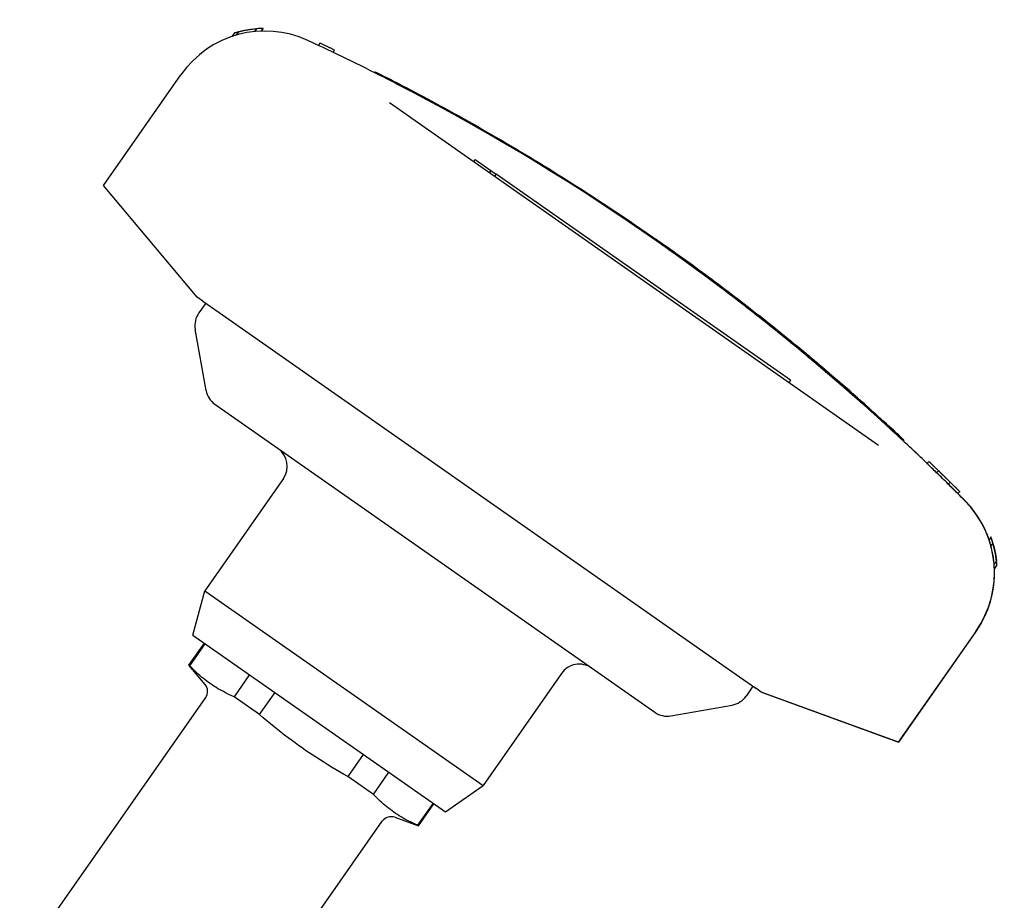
# Model space of a CAD drawing. Header units: millimetres. Extents: x 230 to 512, y 28 to 398.
# Tile 3 of 12: x 295 to 387, y 218 to 299. Entities that reach past the tile are written whole.
import ezdxf

# ---------------------------------------------------------------- set-up
doc = ezdxf.new("R2010")
doc.units = ezdxf.units.MM
doc.layers.add('Detail', color=2, linetype='Continuous')

msp = doc.modelspace()

# ---------------------------------------------------------------- linework, layer by layer
at = {"layer": 'Detail'}
for p, q in [((315.117, 298.105), (314.889, 297.778)), ((315.48, 298.21), (315.26, 297.896)), ((317.159, 298.499), (316.972, 298.233)), ((317.76, 298.529), (317.582, 298.276)), ((317.775, 298.525), (317.601, 298.277)), ((322.931, 296.94), (323.036, 297.165)), ((324.287, 296.299), (324.394, 296.523)), ((324.289, 296.297), (324.396, 296.522)), ((324.396, 296.522), (324.394, 296.523)), ((302.974, 283.969), (310.161, 294.232)), ((328.149, 294.406), (328.194, 294.495)), ((329.489, 291.645), (374.841, 259.89)), ((337.45, 286.376), (337.306, 286.172)), ((337.45, 286.376), (338.904, 285.358)), ((338.904, 285.358), (338.761, 285.153)), ((338.904, 285.358), (339.396, 285.014)), ((339.396, 285.014), (339.253, 284.809)), ((366.701, 265.895), (339.396, 285.014)), ((311.675, 273.599), (302.974, 283.969)), ((352.622, 279.953), (352.678, 280.035)), ((352.623, 279.952), (352.679, 280.034)), ((352.678, 280.035), (352.679, 280.034)), ((354.29, 278.796), (354.288, 278.798)), ((354.356, 278.872), (354.348, 278.878)), ((355.084, 278.238), (355.141, 278.32)), ((355.152, 278.312), (355.151, 278.313)), ((312.192, 273.237), (311.675, 273.599)), ((312.456, 273.052), (311.815, 272.137)), ((312.192, 273.237), (313.703, 272.18)), ((313.703, 272.18), (361.949, 238.397)), ((312.487, 264.957), (311.484, 270.643)), ((366.112, 269.882), (366.175, 269.959)), ((366.184, 269.953), (366.184, 269.953)), ((369.578, 267.14), (369.578, 267.14)), ((366.701, 265.895), (366.557, 265.69)), ((313.309, 263.666), (354.097, 235.106)), ((377.204, 260.361), (377.136, 260.288)), ((379.35, 258.191), (379.523, 258.371)), ((379.523, 258.371), (379.524, 258.37)), ((319.654, 256.781), (312.37, 246.378)), ((380.248, 257.322), (380.422, 257.502)), ((380.422, 257.502), (380.423, 257.501)), ((380.424, 257.501), (380.425, 257.5)), ((381.32, 256.273), (381.495, 256.451)), ((381.32, 256.272), (381.496, 256.45)), ((381.32, 256.272), (381.32, 256.273)), ((381.496, 256.45), (381.495, 256.451)), ((381.497, 256.449), (381.497, 256.45)), ((381.497, 256.449), (381.497, 256.449)), ((382.208, 255.392), (382.384, 255.569)), ((382.208, 255.391), (382.385, 255.568)), ((382.208, 255.391), (382.208, 255.392)), ((382.385, 255.568), (382.384, 255.569)), ((385.28, 251.356), (385.103, 251.104)), ((385.283, 251.36), (385.28, 251.355)), ((385.464, 250.791), (385.278, 250.526)), ((385.52, 250.612), (385.517, 250.607)), ((385.798, 249.142), (385.578, 248.827)), ((385.835, 248.771), (385.604, 248.44)), ((311.268, 242.266), (312.37, 246.378)), ((312.37, 246.378), (338.173, 228.31)), ((311.268, 242.266), (334.686, 225.869)), ((383.884, 242.61), (376.698, 232.347)), ((376.71, 232.338), (383.897, 242.601)), ((310.894, 239.476), (312.328, 241.524)), ((310.983, 239.414), (312.416, 241.462)), ((310.983, 239.414), (310.894, 239.476)), ((312.397, 237.685), (310.894, 239.476)), ((316.512, 238.594), (315.078, 236.547)), ((345.458, 238.714), (338.173, 228.31)), ((361.949, 238.397), (363.461, 237.339)), ((363.209, 237.515), (362.568, 236.599)), ((317.448, 234.888), (315.078, 236.547)), ((317.448, 234.888), (318.881, 236.935)), ((363.978, 236.977), (363.461, 237.339)), ((376.698, 232.347), (363.978, 236.977)), ((363.991, 236.968), (363.978, 236.977)), ((363.991, 236.968), (376.71, 232.338)), ((295.202, 211.834), (312.451, 236.468)), ((355.592, 234.774), (361.277, 235.777)), ((376.71, 232.338), (376.698, 232.347)), ((327.073, 231.2), (325.639, 229.152)), ((328.008, 227.493), (329.442, 229.541)), ((328.008, 227.493), (325.639, 229.152)), ((334.686, 225.869), (338.173, 228.31)), ((333.538, 226.673), (332.104, 224.625)), ((332.192, 224.563), (333.626, 226.611)), ((311.585, 200.363), (328.834, 224.997)), ((329.995, 225.363), (332.192, 224.563)), ((332.192, 224.563), (332.104, 224.625))]:
    msp.add_line(p, q, dxfattribs=at)
at = {"layer": 'Detail', "flags": 128}
for points in [[(315.48, 298.21), (315.483, 298.211), (315.493, 298.214), (315.51, 298.219), (315.532, 298.225), (315.561, 298.233), (315.596, 298.242), (315.637, 298.252), (315.684, 298.264), (315.736, 298.276), (315.795, 298.29), (315.859, 298.304), (315.929, 298.319), (316.004, 298.334), (316.084, 298.35), (316.17, 298.367), (316.262, 298.383), (316.358, 298.4), (316.459, 298.416), (316.564, 298.432), (316.675, 298.447), (316.789, 298.462), (316.908, 298.475), (317.032, 298.488), (317.159, 298.499)], [(324.394, 296.523), (324.337, 296.55), (324.281, 296.577), (324.224, 296.604), (324.168, 296.631), (324.111, 296.658), (324.055, 296.685), (323.998, 296.711), (323.942, 296.738), (323.885, 296.765), (323.829, 296.792), (323.772, 296.819), (323.716, 296.845), (323.659, 296.872), (323.603, 296.899), (323.546, 296.926), (323.489, 296.952), (323.433, 296.979), (323.376, 297.006), (323.319, 297.032), (323.263, 297.059), (323.206, 297.085), (323.15, 297.112), (323.093, 297.139), (323.036, 297.165)], [(328.194, 294.495), (328.206, 294.489), (328.242, 294.47), (328.303, 294.44), (328.387, 294.398), (328.495, 294.343), (328.626, 294.277), (328.78, 294.199), (328.957, 294.11), (329.155, 294.009), (329.375, 293.897), (329.615, 293.774), (329.875, 293.641), (330.154, 293.497), (330.451, 293.344), (330.765, 293.181), (331.096, 293.008), (331.442, 292.827), (331.802, 292.638), (332.175, 292.441), (332.56, 292.237), (332.956, 292.025), (333.361, 291.808), (333.775, 291.585), (334.196, 291.356), (334.623, 291.124), (335.054, 290.887), (335.489, 290.648), (335.926, 290.405), (336.363, 290.162)], [(330.562, 293.174), (330.493, 293.21), (330.428, 293.244), (330.364, 293.277), (330.302, 293.309), (330.241, 293.34), (330.181, 293.371), (330.121, 293.402), (330.06, 293.434), (329.998, 293.465), (329.935, 293.498), (329.87, 293.531), (329.803, 293.566), (329.737, 293.6), (329.673, 293.633), (329.61, 293.665), (329.549, 293.696), (329.489, 293.727), (329.429, 293.757), (329.371, 293.787), (329.313, 293.817), (329.256, 293.846), (329.199, 293.875), (329.142, 293.904), (329.085, 293.933)], [(331.469, 292.699), (331.431, 292.719), (331.393, 292.739), (331.355, 292.759), (331.317, 292.779), (331.279, 292.799), (331.241, 292.819), (331.203, 292.839), (331.165, 292.858), (331.128, 292.878), (331.09, 292.898), (331.052, 292.918), (331.014, 292.937), (330.976, 292.957), (330.939, 292.977), (330.901, 292.997), (330.863, 293.016), (330.825, 293.036), (330.787, 293.056), (330.75, 293.075), (330.712, 293.095), (330.674, 293.115), (330.637, 293.134), (330.599, 293.154), (330.561, 293.173)], [(336.363, 290.162), (336.804, 289.914), (337.245, 289.666), (337.684, 289.417), (338.123, 289.166), (338.562, 288.915), (339, 288.662), (339.437, 288.409), (339.874, 288.154), (340.31, 287.899), (340.745, 287.642), (341.18, 287.384), (341.615, 287.125), (342.048, 286.866), (342.481, 286.605), (342.914, 286.343), (343.345, 286.08), (343.776, 285.816), (344.207, 285.551), (344.637, 285.285), (345.066, 285.018), (345.494, 284.75), (345.922, 284.48), (346.349, 284.21), (346.776, 283.939), (347.202, 283.667), (347.627, 283.393), (348.052, 283.119), (348.476, 282.844), (348.899, 282.568), (349.322, 282.29), (349.744, 282.012), (350.165, 281.732), (350.586, 281.452), (351.006, 281.171), (351.425, 280.888), (351.843, 280.605), (352.261, 280.32), (352.678, 280.035)], [(352.679, 280.034), (352.782, 279.964), (352.885, 279.893), (352.988, 279.822), (353.091, 279.751), (353.194, 279.68), (353.297, 279.609), (353.4, 279.538), (353.503, 279.467), (353.605, 279.395), (353.708, 279.324), (353.811, 279.253), (353.913, 279.181), (354.016, 279.11), (354.119, 279.038), (354.221, 278.967), (354.323, 278.895), (354.426, 278.823), (354.528, 278.752), (354.63, 278.68), (354.733, 278.608), (354.835, 278.536), (354.937, 278.464), (355.039, 278.392), (355.141, 278.32)], [(355.151, 278.313), (355.118, 278.336), (355.085, 278.36), (355.052, 278.383), (355.019, 278.407), (354.985, 278.43), (354.952, 278.453), (354.919, 278.477), (354.886, 278.5), (354.853, 278.523), (354.82, 278.547), (354.787, 278.57), (354.754, 278.593), (354.721, 278.616), (354.688, 278.64), (354.654, 278.663), (354.621, 278.686), (354.588, 278.71), (354.555, 278.733), (354.522, 278.756), (354.489, 278.779), (354.456, 278.803), (354.422, 278.826), (354.389, 278.849), (354.356, 278.872)], [(355.141, 278.32), (355.448, 278.103), (355.753, 277.885), (356.059, 277.667), (356.364, 277.449), (356.668, 277.23), (356.972, 277.01), (357.276, 276.79), (357.58, 276.569), (357.883, 276.348), (358.185, 276.126), (358.487, 275.904), (358.789, 275.681), (359.091, 275.458), (359.392, 275.234), (359.692, 275.009), (359.993, 274.784), (360.292, 274.559), (360.592, 274.333), (360.891, 274.106), (361.189, 273.879), (361.488, 273.651), (361.785, 273.423), (362.083, 273.194), (362.38, 272.965)], [(362.39, 272.958), (362.093, 273.187), (361.796, 273.416), (361.498, 273.644), (361.2, 273.872), (360.901, 274.099), (360.602, 274.326), (360.303, 274.552), (360.003, 274.777), (359.702, 275.002), (359.402, 275.227), (359.101, 275.451), (358.799, 275.674), (358.498, 275.897), (358.195, 276.119), (357.893, 276.341), (357.59, 276.562), (357.286, 276.783), (356.983, 277.003), (356.678, 277.223), (356.374, 277.442), (356.069, 277.66), (355.763, 277.878), (355.458, 278.096), (355.152, 278.312)], [(366.112, 269.882), (365.97, 269.996), (365.827, 270.112), (365.681, 270.23), (365.534, 270.348), (365.385, 270.468), (365.234, 270.589), (365.082, 270.712), (364.928, 270.835), (364.772, 270.959), (364.615, 271.084), (364.457, 271.21), (364.298, 271.336), (364.137, 271.463), (363.975, 271.591), (363.813, 271.719), (363.649, 271.848), (363.485, 271.977), (363.32, 272.107), (363.154, 272.236), (362.988, 272.366), (362.821, 272.496), (362.654, 272.626), (362.486, 272.756), (362.319, 272.886)], [(362.38, 272.965), (362.776, 272.658), (363.17, 272.351), (363.561, 272.045), (363.948, 271.74), (364.329, 271.439), (364.705, 271.141), (365.072, 270.847), (365.432, 270.559), (365.782, 270.277), (366.121, 270.003), (366.449, 269.737), (366.765, 269.479), (367.067, 269.232), (367.355, 268.995), (367.629, 268.769), (367.887, 268.556), (368.129, 268.355), (368.354, 268.168), (368.562, 267.995), (368.751, 267.836), (368.922, 267.693), (369.074, 267.565), (369.206, 267.454), (369.319, 267.359), (369.412, 267.281), (369.484, 267.219), (369.536, 267.176), (369.567, 267.149), (369.578, 267.14), (369.568, 267.149), (369.537, 267.175), (369.486, 267.218), (369.414, 267.279), (369.322, 267.357), (369.21, 267.452), (369.078, 267.563), (368.926, 267.69), (368.756, 267.833), (368.567, 267.991), (368.36, 268.164), (368.135, 268.351), (367.894, 268.551), (367.636, 268.764), (367.363, 268.989), (367.075, 269.226), (366.773, 269.474), (366.457, 269.731), (366.13, 269.997), (365.791, 270.271), (365.441, 270.553), (365.082, 270.84), (364.714, 271.134), (364.339, 271.432), (363.958, 271.733), (363.571, 272.038), (363.18, 272.344), (362.786, 272.651), (362.39, 272.958)], [(366.499, 269.566), (366.474, 269.587), (366.449, 269.608), (366.424, 269.628), (366.399, 269.648), (366.375, 269.668), (366.351, 269.687), (366.328, 269.706), (366.306, 269.724), (366.284, 269.742), (366.263, 269.758), (366.244, 269.774), (366.225, 269.789), (366.208, 269.803), (366.192, 269.817), (366.177, 269.829), (366.164, 269.839), (366.152, 269.849), (366.141, 269.858), (366.132, 269.865), (366.125, 269.871), (366.119, 269.876), (366.115, 269.879), (366.112, 269.881), (366.112, 269.882)], [(366.361, 269.808), (366.326, 269.836), (366.295, 269.862), (366.266, 269.885), (366.241, 269.906), (366.219, 269.923), (366.202, 269.937), (366.188, 269.948), (366.18, 269.955), (366.175, 269.959), (366.175, 269.959), (366.18, 269.955), (366.189, 269.948), (366.203, 269.937), (366.22, 269.922), (366.242, 269.905), (366.267, 269.884), (366.296, 269.861), (366.328, 269.835), (366.363, 269.806), (366.4, 269.776), (366.439, 269.745), (366.479, 269.712), (366.521, 269.678), (366.563, 269.644)], [(366.573, 269.637), (366.531, 269.671), (366.49, 269.705), (366.449, 269.737), (366.41, 269.769), (366.373, 269.799), (366.338, 269.828), (366.306, 269.854), (366.277, 269.877), (366.252, 269.898), (366.23, 269.915), (366.212, 269.93), (366.199, 269.941), (366.19, 269.948), (366.185, 269.952), (366.185, 269.952), (366.189, 269.949), (366.198, 269.941), (366.211, 269.931), (366.229, 269.917), (366.25, 269.899), (366.275, 269.879), (366.304, 269.856), (366.336, 269.83), (366.37, 269.802)], [(366.37, 269.802), (366.703, 269.53), (367.024, 269.268), (367.331, 269.016), (367.625, 268.773), (367.904, 268.543), (368.168, 268.324), (368.415, 268.118), (368.646, 267.925), (368.86, 267.745), (369.056, 267.581), (369.234, 267.431), (369.393, 267.297), (369.533, 267.179), (369.654, 267.076), (369.755, 266.991), (369.835, 266.922), (369.896, 266.87), (369.937, 266.836), (369.957, 266.819), (369.957, 266.819), (369.936, 266.836), (369.895, 266.871), (369.834, 266.923), (369.752, 266.993), (369.651, 267.079), (369.529, 267.181), (369.389, 267.3), (369.229, 267.434), (369.051, 267.584), (368.854, 267.749), (368.64, 267.929), (368.409, 268.122), (368.161, 268.329), (367.897, 268.548), (367.617, 268.779), (367.323, 269.021), (367.015, 269.274), (366.694, 269.537), (366.361, 269.808)], [(366.563, 269.644), (366.72, 269.516), (366.876, 269.388), (367.033, 269.259), (367.19, 269.131), (367.346, 269.002), (367.503, 268.873), (367.659, 268.744), (367.815, 268.615), (367.971, 268.486), (368.127, 268.356), (368.283, 268.227), (368.439, 268.097), (368.594, 267.967), (368.75, 267.837), (368.905, 267.707), (369.06, 267.576), (369.215, 267.446), (369.37, 267.315), (369.525, 267.184), (369.68, 267.053), (369.834, 266.922), (369.989, 266.791), (370.143, 266.66), (370.297, 266.528)], [(370.307, 266.521), (370.153, 266.652), (369.999, 266.784), (369.844, 266.915), (369.69, 267.046), (369.535, 267.177), (369.38, 267.308), (369.225, 267.439), (369.07, 267.569), (368.915, 267.699), (368.76, 267.83), (368.605, 267.96), (368.449, 268.09), (368.293, 268.219), (368.138, 268.349), (367.982, 268.478), (367.826, 268.608), (367.669, 268.737), (367.513, 268.866), (367.357, 268.995), (367.2, 269.124), (367.043, 269.252), (366.887, 269.38), (366.73, 269.509), (366.573, 269.637)], [(377.136, 260.288), (377.126, 260.297), (377.096, 260.325), (377.047, 260.371), (376.978, 260.435), (376.889, 260.518), (376.781, 260.618), (376.654, 260.735), (376.509, 260.87), (376.345, 261.021), (376.164, 261.189), (375.965, 261.371), (375.75, 261.569), (375.518, 261.781), (375.271, 262.007), (375.009, 262.245), (374.732, 262.496), (374.442, 262.758), (374.139, 263.03), (373.825, 263.312), (373.499, 263.603), (373.163, 263.901), (372.819, 264.206), (372.465, 264.517), (372.105, 264.833), (371.739, 265.153), (371.367, 265.476), (370.991, 265.8), (370.613, 266.126), (370.232, 266.452)], [(370.297, 266.528), (370.678, 266.202), (371.056, 265.876), (371.432, 265.552), (371.804, 265.229), (372.17, 264.909), (372.531, 264.593), (372.884, 264.282), (373.229, 263.977), (373.564, 263.678), (373.89, 263.388), (374.205, 263.106), (374.508, 262.833), (374.798, 262.572), (375.074, 262.321), (375.337, 262.082), (375.584, 261.857), (375.816, 261.644), (376.032, 261.446), (376.23, 261.263), (376.412, 261.096), (376.576, 260.945), (376.721, 260.81), (376.848, 260.692), (376.956, 260.592), (377.045, 260.509), (377.114, 260.445), (377.164, 260.398), (377.194, 260.37), (377.204, 260.361), (377.195, 260.37), (377.165, 260.397), (377.116, 260.443), (377.047, 260.508), (376.959, 260.59), (376.851, 260.69), (376.725, 260.807), (376.58, 260.942), (376.417, 261.093), (376.236, 261.26), (376.037, 261.442), (375.822, 261.64), (375.591, 261.852), (375.344, 262.077), (375.082, 262.316), (374.805, 262.566), (374.516, 262.828), (374.213, 263.1), (373.899, 263.382), (373.573, 263.672), (373.238, 263.97), (372.893, 264.275), (372.54, 264.586), (372.18, 264.902), (371.814, 265.222), (371.442, 265.544), (371.066, 265.869), (370.688, 266.195), (370.307, 266.521)], [(375.912, 261.418), (375.881, 261.447), (375.85, 261.476), (375.818, 261.504), (375.787, 261.533), (375.756, 261.562), (375.724, 261.591), (375.693, 261.619), (375.662, 261.648), (375.63, 261.677), (375.599, 261.706), (375.567, 261.734), (375.536, 261.763), (375.504, 261.792), (375.473, 261.821), (375.441, 261.849), (375.41, 261.878), (375.378, 261.907), (375.346, 261.936), (375.315, 261.965), (375.283, 261.993), (375.252, 262.022), (375.22, 262.051), (375.188, 262.08), (375.157, 262.109)], [(377.131, 260.291), (377.086, 260.333), (377.041, 260.374), (376.996, 260.416), (376.951, 260.459), (376.905, 260.502), (376.858, 260.545), (376.811, 260.589), (376.763, 260.633), (376.715, 260.679), (376.665, 260.725), (376.614, 260.772), (376.562, 260.82), (376.509, 260.869), (376.454, 260.92), (376.399, 260.971), (376.345, 261.021), (376.291, 261.07), (376.239, 261.119), (376.186, 261.167), (376.134, 261.216), (376.08, 261.265), (376.026, 261.315), (375.97, 261.367), (375.913, 261.419)], [(380.423, 257.501), (380.386, 257.537), (380.348, 257.574), (380.311, 257.61), (380.273, 257.646), (380.236, 257.683), (380.199, 257.719), (380.161, 257.755), (380.124, 257.792), (380.086, 257.828), (380.049, 257.864), (380.011, 257.9), (379.974, 257.937), (379.936, 257.973), (379.899, 258.009), (379.861, 258.045), (379.824, 258.082), (379.786, 258.118), (379.749, 258.154), (379.711, 258.19), (379.674, 258.226), (379.636, 258.263), (379.598, 258.299), (379.561, 258.335), (379.523, 258.371)], [(379.524, 258.37), (379.562, 258.334), (379.599, 258.298), (379.637, 258.262), (379.674, 258.226), (379.712, 258.19), (379.749, 258.153), (379.787, 258.117), (379.825, 258.081), (379.862, 258.045), (379.9, 258.009), (379.937, 257.972), (379.975, 257.936), (380.012, 257.9), (380.05, 257.864), (380.087, 257.827), (380.124, 257.791), (380.162, 257.755), (380.199, 257.719), (380.237, 257.682), (380.274, 257.646), (380.312, 257.61), (380.349, 257.573), (380.386, 257.537), (380.424, 257.501)], [(381.495, 256.451), (381.451, 256.495), (381.406, 256.539), (381.362, 256.583), (381.317, 256.626), (381.272, 256.67), (381.228, 256.714), (381.183, 256.758), (381.138, 256.802), (381.094, 256.846), (381.049, 256.89), (381.004, 256.933), (380.96, 256.977), (380.915, 257.021), (380.87, 257.065), (380.826, 257.108), (380.781, 257.152), (380.736, 257.196), (380.691, 257.24), (380.646, 257.283), (380.602, 257.327), (380.557, 257.371), (380.512, 257.414), (380.467, 257.458), (380.422, 257.502)], [(380.425, 257.5), (380.469, 257.456), (380.514, 257.413), (380.559, 257.369), (380.604, 257.325), (380.649, 257.282), (380.693, 257.238), (380.738, 257.194), (380.783, 257.151), (380.828, 257.107), (380.872, 257.063), (380.917, 257.019), (380.962, 256.976), (381.007, 256.932), (381.051, 256.888), (381.096, 256.844), (381.141, 256.8), (381.185, 256.757), (381.23, 256.713), (381.275, 256.669), (381.319, 256.625), (381.364, 256.581), (381.408, 256.537), (381.453, 256.493), (381.497, 256.449)], [(382.384, 255.569), (382.347, 255.606), (382.31, 255.642), (382.273, 255.679), (382.237, 255.716), (382.2, 255.753), (382.163, 255.79), (382.126, 255.826), (382.089, 255.863), (382.052, 255.9), (382.015, 255.937), (381.978, 255.973), (381.941, 256.01), (381.904, 256.047), (381.867, 256.084), (381.83, 256.12), (381.793, 256.157), (381.756, 256.194), (381.718, 256.23), (381.681, 256.267), (381.644, 256.304), (381.607, 256.34), (381.57, 256.377), (381.533, 256.414), (381.496, 256.45)], [(381.497, 256.45), (381.534, 256.413), (381.571, 256.376), (381.608, 256.34), (381.645, 256.303), (381.682, 256.267), (381.719, 256.23), (381.756, 256.193), (381.793, 256.156), (381.83, 256.12), (381.868, 256.083), (381.905, 256.046), (381.942, 256.01), (381.979, 255.973), (382.016, 255.936), (382.053, 255.899), (382.09, 255.863), (382.127, 255.826), (382.163, 255.789), (382.2, 255.752), (382.237, 255.715), (382.274, 255.679), (382.311, 255.642), (382.348, 255.605), (382.385, 255.568)], [(385.52, 250.612), (385.556, 250.475), (385.587, 250.351), (385.613, 250.24), (385.635, 250.142), (385.653, 250.059), (385.667, 249.99), (385.677, 249.935), (385.685, 249.895), (385.689, 249.87), (385.69, 249.86), (385.689, 249.866), (385.685, 249.886), (385.679, 249.922), (385.669, 249.972), (385.656, 250.035), (385.639, 250.113), (385.618, 250.204), (385.594, 250.308), (385.565, 250.424), (385.531, 250.553), (385.493, 250.694), (385.449, 250.845), (385.399, 251.006), (385.343, 251.177), (385.28, 251.356)], [(385.578, 248.827), (385.577, 248.831), (385.576, 248.841), (385.575, 248.857), (385.573, 248.88), (385.571, 248.91), (385.567, 248.946), (385.563, 248.988), (385.558, 249.037), (385.552, 249.091), (385.545, 249.151), (385.536, 249.217), (385.527, 249.289), (385.516, 249.366), (385.504, 249.449), (385.49, 249.537), (385.475, 249.629), (385.458, 249.727), (385.439, 249.829), (385.418, 249.935), (385.395, 250.046), (385.369, 250.161), (385.342, 250.279), (385.311, 250.401), (385.278, 250.526)], [(385.464, 250.791), (385.499, 250.669), (385.531, 250.55), (385.561, 250.435), (385.588, 250.324), (385.614, 250.216), (385.637, 250.113), (385.658, 250.014), (385.677, 249.919), (385.694, 249.829), (385.709, 249.744), (385.724, 249.664), (385.736, 249.59), (385.747, 249.52), (385.757, 249.456), (385.766, 249.398), (385.773, 249.345), (385.779, 249.299), (385.785, 249.258), (385.789, 249.223), (385.792, 249.194), (385.795, 249.171), (385.797, 249.155), (385.798, 249.146), (385.798, 249.142)], [(315.078, 236.547), (314.87, 236.638), (314.667, 236.732), (314.47, 236.826), (314.278, 236.922), (314.09, 237.02), (313.907, 237.119), (313.727, 237.22), (313.551, 237.324), (313.379, 237.429), (313.209, 237.537), (313.042, 237.648), (312.877, 237.761), (312.714, 237.877), (312.553, 237.997), (312.393, 238.119), (312.235, 238.245), (312.078, 238.375), (311.921, 238.509), (311.765, 238.648), (311.609, 238.791), (311.453, 238.938), (311.297, 239.091), (311.14, 239.25), (310.983, 239.414)], [(325.639, 229.152), (325.248, 229.372), (324.865, 229.591), (324.491, 229.809), (324.125, 230.027), (323.766, 230.245), (323.413, 230.463), (323.065, 230.682), (322.723, 230.902), (322.384, 231.123), (322.05, 231.347), (321.718, 231.572), (321.39, 231.8), (321.063, 232.031), (320.738, 232.265), (320.413, 232.503), (320.09, 232.746), (319.766, 232.992), (319.441, 233.244), (319.115, 233.501), (318.788, 233.764), (318.458, 234.034), (318.125, 234.311), (317.788, 234.595), (317.448, 234.888)], [(332.104, 224.625), (331.896, 224.717), (331.693, 224.81), (331.496, 224.905), (331.304, 225), (331.116, 225.098), (330.933, 225.197), (330.753, 225.299), (330.577, 225.402), (330.404, 225.508), (330.235, 225.616), (330.067, 225.726), (329.902, 225.839), (329.74, 225.956), (329.579, 226.075), (329.419, 226.198), (329.261, 226.324), (329.103, 226.454), (328.947, 226.588), (328.791, 226.726), (328.635, 226.869), (328.479, 227.017), (328.323, 227.17), (328.166, 227.328), (328.008, 227.493)]]:
    msp.add_lwpolyline(points, dxfattribs=at)
at = {"layer": 'Detail'}
for centre, radius, start, end in [((313.454, 270.99), 2, 145, 190), ((314.456, 265.304), 2, 190, 235), ((318.016, 257.928), 2, 325, 55), ((347.096, 237.566), 2, 55, 145), ((311.631, 237.042), 1, 325, 40), ((360.93, 237.747), 2, 280, 325), ((355.244, 236.744), 2, 235, 280), ((329.653, 224.423), 1, 70, 145)]:
    msp.add_arc(centre, radius, start, end, dxfattribs=at)
for centre, major_axis, ratio, start_param, end_param in [((317.943, 288.783), (5.449, 7.782), 1, 0.177995, 1.570796), ((317.954, 288.775), (-7.989, 5.594), 0.99976, 5.57985, 5.61828), ((317.946, 288.78), (-7.988, 5.594), 0.999779, 5.342283, 5.403992), ((317.948, 288.779), (5.592, 7.987), 0.999262, 0.628999, 0.630915), ((233.837, 106.776), (120.451, 172.022), 1, 0.140109, 0.177996), ((233.837, 106.776), (120.451, 172.022), 1, 6.155858, 6.410513), ((233.839, 106.774), (121.245, 171.464), 1, 0, 0.00462), ((233.838, 106.775), (120.451, 172.022), 1, 6.235703, 6.278561), ((233.838, 106.775), (120.451, 172.022), 1, 6.187132, 6.210282), ((233.837, 106.776), (120.451, 172.022), 1, 6.132617, 6.143076), ((233.85, 106.767), (120.451, 172.022), 1, 6.132617, 6.14312), ((233.838, 106.776), (120.45, 172.021), 1, 6.105189, 6.132617), ((233.85, 106.768), (120.45, 172.021), 1, 6.128599, 6.132617), ((233.844, 106.772), (120.45, 172.021), 1, 6.122612, 6.128561), ((233.843, 106.773), (120.45, 172.021), 1, 6.115465, 6.122608), ((233.844, 106.772), (120.45, 172.021), 1, 6.109513, 6.115465), ((233.85, 106.768), (120.45, 172.021), 1, 6.105189, 6.109546), ((376.102, 248.059), (5.449, 7.782), 1, 4.712389, 6.10519), ((376.115, 248.05), (5.449, 7.782), 1, 5.651316, 6.10519), ((376.106, 248.056), (-5.592, -7.987), 0.999778, 2.465896, 2.526875), ((376.074, 248.079), (8.052, -5.638), 0.99184, 0.925939, 0.956964), ((376.108, 248.055), (7.993, -5.596), 0.999263, 0.876551, 0.956964), ((376.106, 248.056), (5.449, 7.782), 0.999778, 5.586211, 5.649765), ((376.118, 248.048), (5.592, 7.987), 0.999015, 5.397034, 5.638328), ((376.113, 248.051), (-5.592, -7.987), 0.999759, 2.255441, 2.380912), ((376.115, 248.05), (5.449, 7.782), 1, 4.712389, 5.364737), ((376.113, 248.051), (5.449, 7.782), 0.999759, 5.36413, 5.405315)]:
    msp.add_ellipse(centre, major_axis=major_axis, ratio=ratio, start_param=start_param, end_param=end_param, dxfattribs=at)

doc.saveas('drawing.dxf')
